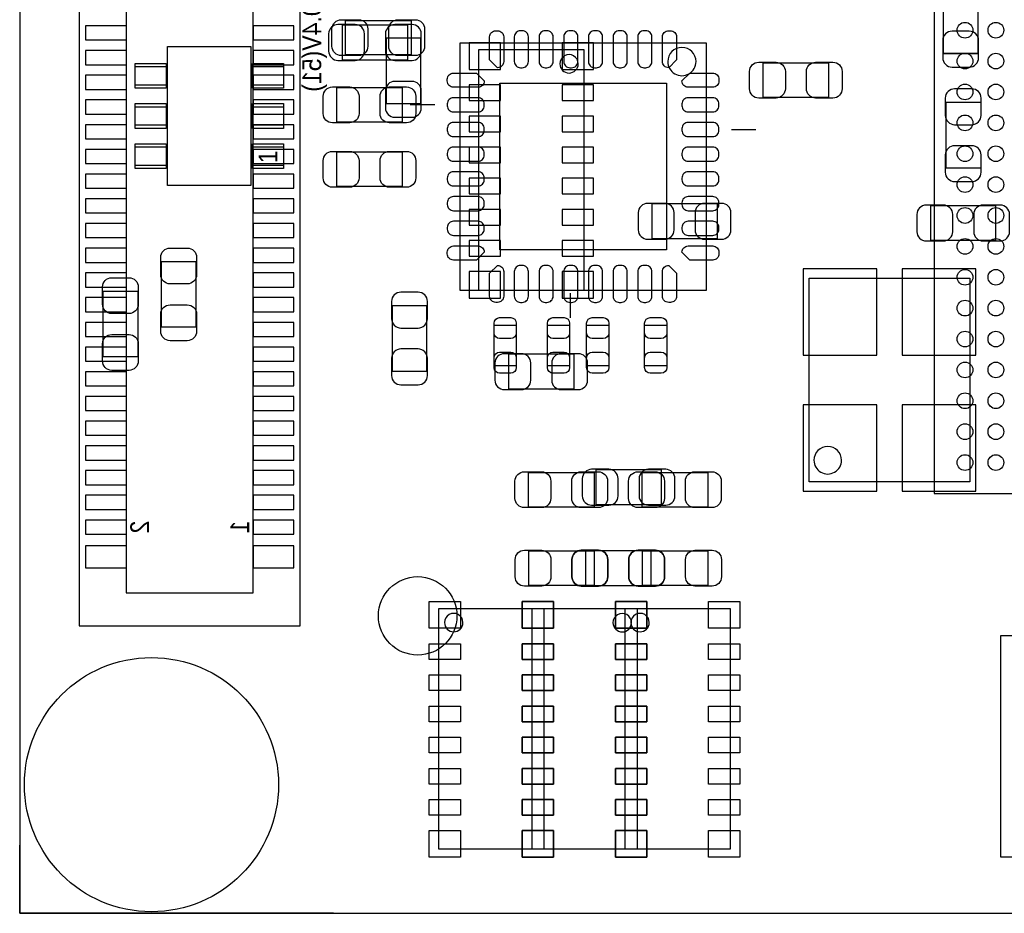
# Model space of a CAD drawing. Extents: x 6 to 62.7, y -1.8 to 30.1.
# Tile 1 of 7: x 6 to 22, y 0 to 14.5. Entities that reach past the tile are written whole.
import ezdxf

# ---------------------------------------------------------------- set-up
doc = ezdxf.new("R2010")
doc.units = 0
for name, color, linetype in [('BG_OUTLINE', 5, 'CONTINUOUS'), ('PG_ASSEMBLY_BOTTOM', 43, 'CONTINUOUS'), ('PG_ASSEMBLY_TOP', 23, 'CONTINUOUS'), ('PIN_BOTTOM', 211, 'CONTINUOUS'), ('PIN_TOP', 173, 'CONTINUOUS')]:
    doc.layers.add(name, color=color, linetype=linetype)

msp = doc.modelspace()

# ---------------------------------------------------------------- linework, layer by layer
at = {"layer": 'BG_OUTLINE'}
for points in [[(6.031992, 0), (61.210952, 0), (61.210952, 30.1117), (6.031992, 30.1117)], [(6.031992, 30.1117), (6.031992, 0), (61.210952, 0), (61.210952, 30.1117)]]:
    msp.add_lwpolyline(points, close=True, dxfattribs=at)
for points in [[(6.031992, 0), (6.031992, 1.105408)], [(11.111992, 0), (6.031992, 0)]]:
    msp.add_lwpolyline(points, dxfattribs=at)
at = {"layer": 'PG_ASSEMBLY_BOTTOM'}
for points in [[(10.576052, 4.656582), (10.576052, 25.452832), (6.994652, 25.452832), (6.994652, 4.656582), (10.576052, 4.656582)], [(9.814052, 5.18668), (9.814052, 24.92248), (7.756652, 24.92248), (7.756652, 5.18668), (9.814052, 5.18668)], [(11.255248, 14.379702), (11.255248, 13.819886), (12.315444, 13.819886), (12.315444, 14.379702), (11.255248, 14.379702)], [(11.965432, 13.109702), (12.525248, 13.109702), (12.525248, 14.169898), (11.965432, 14.169898), (11.965432, 13.109702)], [(21.590508, 13.128498), (21.030692, 13.128498), (21.030692, 12.068302)], [(21.030692, 12.068302), (21.590508, 12.068302)], [(16.269208, 11.48461), (16.269208, 10.924794), (17.329404, 10.924794), (17.329404, 11.48461), (16.269208, 11.48461)], [(21.840698, 10.896092), (21.840698, 11.455908), (20.780502, 11.455908), (20.780502, 10.896092), (21.840698, 10.896092)], [(12.624308, 9.836658), (12.064492, 9.836658), (12.064492, 8.776462), (12.624308, 8.776462), (12.624308, 9.836658)], [(15.008098, 8.490712), (15.008098, 9.050528), (13.947902, 9.050528), (13.947902, 8.490712), (15.008098, 8.490712)], [(16.422878, 6.618732), (16.422878, 7.178548), (15.362682, 7.178548), (15.362682, 6.618732), (16.422878, 6.618732)], [(16.255492, 5.308092), (16.255492, 5.867908), (15.195296, 5.867908), (15.195296, 5.308092), (16.255492, 5.308092)], [(42.71137, 4.49326), (21.91512, 4.49326), (21.91512, 0.91186), (42.71137, 0.91186), (42.71137, 4.49326)]]:
    msp.add_lwpolyline(points, dxfattribs=at)
at = {"layer": 'PG_ASSEMBLY_BOTTOM', "const_width": 0.024892}
msp.add_lwpolyline([(21.54936, 14.981936), (20.989544, 14.981936), (20.989544, 13.92174), (21.54936, 13.92174), (21.54936, 14.981936)], dxfattribs=at)
at = {"layer": 'PG_ASSEMBLY_BOTTOM'}
for points in [[(15.16888, 13.985748), (15.16888, 10.084308), (13.46708, 10.084308), (13.46708, 13.985748)], [(18.816828, 6.986016), (18.816828, 10.285984), (21.416772, 10.285984), (21.416772, 6.986016)], [(16.02994, 4.93776), (16.02994, 1.03632), (14.32814, 1.03632), (14.32814, 4.93776)]]:
    msp.add_lwpolyline(points, close=True, dxfattribs=at)
for points in [[(15.076932, 13.753846, 1.000262), (14.77899, 13.753592, 0.999738), (15.076932, 13.753846)], [(19.340322, 7.336028, 0.999875), (18.893282, 7.336028, 1.000125), (19.340322, 7.336028)], [(15.9385, 4.705858, 1.000261), (15.639542, 4.705604, 0.999739), (15.9385, 4.705858)]]:
    msp.add_lwpolyline(points, format="xyb", dxfattribs=at)
at = {"layer": 'PG_ASSEMBLY_TOP'}
for points in [[(35.839908, 21.79828), (20.839684, 21.79828), (20.839684, 6.798056), (35.204908, 6.798056), (35.839908, 7.433056), (35.839908, 21.79828)], [(12.369038, 14.45768), (12.369038, 13.897864), (11.308842, 13.897864), (11.308842, 14.45768), (12.369038, 14.45768)], [(13.156692, 14.08938), (13.156692, 10.09142), (17.154652, 10.09142), (17.154652, 14.08938), (13.156692, 14.08938)], [(18.070322, 13.210032), (18.070322, 13.769848), (19.130518, 13.769848), (19.130518, 13.210032), (18.070322, 13.210032)], [(12.226798, 13.368528), (12.226798, 12.808712), (11.166602, 12.808712), (11.166602, 13.368528), (12.226798, 13.368528)], [(12.755372, 13.09116), (12.356592, 13.09116)], [(17.555972, 12.68984), (17.954752, 12.68984)], [(12.226798, 12.32662), (12.226798, 11.766804), (11.166602, 11.766804), (11.166602, 12.32662), (12.226798, 12.32662)], [(8.886444, 9.491218), (8.326628, 9.491218), (8.326628, 10.551414), (8.886444, 10.551414), (8.886444, 9.491218)], [(7.383018, 10.071354), (7.942834, 10.071354), (7.942834, 9.011158), (7.383018, 9.011158), (7.383018, 10.071354)], [(14.94536, 10.03935), (14.94536, 9.64057)], [(13.713714, 9.524746), (14.073886, 9.524746), (14.073886, 8.864854), (13.713714, 8.864854), (13.713714, 9.524746)], [(14.937486, 8.864854), (14.577314, 8.864854), (14.577314, 9.524746), (14.937486, 9.524746), (14.937486, 8.864854)], [(15.572486, 8.864854), (15.212314, 8.864854), (15.212314, 9.524746), (15.572486, 9.524746), (15.572486, 8.864854)], [(16.152114, 9.524746), (16.512286, 9.524746), (16.512286, 8.864854), (16.152114, 8.864854), (16.152114, 9.524746)], [(14.272514, 6.578092), (14.272514, 7.137908), (15.33271, 7.137908), (15.33271, 6.578092), (14.272514, 6.578092)], [(16.11249, 6.578092), (16.11249, 7.137908), (17.172686, 7.137908), (17.172686, 6.578092), (16.11249, 6.578092)], [(14.275308, 5.308092), (14.275308, 5.867908), (15.335504, 5.867908), (15.335504, 5.308092), (14.275308, 5.308092)], [(16.115284, 5.308092), (16.115284, 5.867908), (17.17548, 5.867908), (17.17548, 5.308092), (16.115284, 5.308092)]]:
    msp.add_lwpolyline(points, dxfattribs=at)
for points in [[(9.777476, 11.783822), (8.42772, 11.783822), (8.42772, 14.033754), (9.777476, 14.033754)], [(8.402574, 13.408914), (7.902702, 13.408914), (7.902702, 13.708888), (8.402574, 13.708888)], [(10.302494, 13.408914), (9.802622, 13.408914), (9.802622, 13.708888), (10.302494, 13.708888)], [(8.402574, 12.758674), (7.902702, 12.758674), (7.902702, 13.058902), (8.402574, 13.058902)], [(10.302494, 12.758674), (9.802622, 12.758674), (9.802622, 13.058902), (10.302494, 13.058902)], [(8.402574, 12.108688), (7.902702, 12.108688), (7.902702, 12.408662), (8.402574, 12.408662)], [(10.302494, 12.108688), (9.802622, 12.108688), (9.802622, 12.408662), (10.302494, 12.408662)], [(12.81938, 4.93776), (14.52118, 4.93776), (14.52118, 1.03632), (12.81938, 1.03632)], [(15.8369, 4.93776), (17.5387, 4.93776), (17.5387, 1.03632), (15.8369, 1.03632)]]:
    msp.add_lwpolyline(points, close=True, dxfattribs=at)
for points in [[(16.98498, 13.790422, 0.999904), (16.526256, 13.790422, 1.000096), (16.98498, 13.790422)], [(13.209778, 4.707128, 1.000261), (12.91082, 4.706874, 0.999739), (13.209778, 4.707128)], [(16.227298, 4.707128, 1.000261), (15.92834, 4.706874, 0.999739), (16.227298, 4.707128)]]:
    msp.add_lwpolyline(points, format="xyb", dxfattribs=at)
at = {"layer": 'PIN_BOTTOM'}
for points in [[(7.100062, 14.14018), (7.760462, 14.14018), (7.760462, 14.36878), (7.100062, 14.36878)], [(9.810242, 14.14018), (10.470642, 14.14018), (10.470642, 14.36878), (9.810242, 14.36878)], [(13.8176, 14.094968), (13.3096, 14.094968), (13.3096, 13.663168), (13.8176, 13.663168)], [(14.81836, 13.663168), (15.32636, 13.663168), (15.32636, 14.094968), (14.81836, 14.094968)], [(7.100062, 13.74013), (7.760462, 13.74013), (7.760462, 13.96873), (7.100062, 13.96873)], [(9.810242, 13.74013), (10.470642, 13.74013), (10.470642, 13.96873), (9.810242, 13.96873)], [(7.100062, 13.34008), (7.760462, 13.34008), (7.760462, 13.56868), (7.100062, 13.56868)], [(9.810242, 13.34008), (10.470642, 13.34008), (10.470642, 13.56868), (9.810242, 13.56868)], [(13.8176, 13.411708), (13.3096, 13.411708), (13.3096, 13.157708), (13.8176, 13.157708)], [(15.32636, 13.411708), (14.81836, 13.411708), (14.81836, 13.157708), (15.32636, 13.157708)], [(7.100062, 12.94003), (7.760462, 12.94003), (7.760462, 13.16863), (7.100062, 13.16863)], [(9.810242, 12.94003), (10.470642, 12.94003), (10.470642, 13.16863), (9.810242, 13.16863)], [(7.100062, 12.53998), (7.760462, 12.53998), (7.760462, 12.76858), (7.100062, 12.76858)], [(9.810242, 12.53998), (10.470642, 12.53998), (10.470642, 12.76858), (9.810242, 12.76858)], [(13.8176, 12.908788), (13.3096, 12.908788), (13.3096, 12.654788), (13.8176, 12.654788)], [(15.32636, 12.908788), (14.81836, 12.908788), (14.81836, 12.654788), (15.32636, 12.654788)], [(7.100062, 12.13993), (7.760462, 12.13993), (7.760462, 12.36853), (7.100062, 12.36853)], [(9.810242, 12.13993), (10.470642, 12.13993), (10.470642, 12.36853), (9.810242, 12.36853)], [(13.8176, 12.403328), (13.3096, 12.403328), (13.3096, 12.149328), (13.8176, 12.149328)], [(15.32636, 12.403328), (14.81836, 12.403328), (14.81836, 12.149328), (15.32636, 12.149328)], [(7.100062, 11.73988), (7.760462, 11.73988), (7.760462, 11.96848), (7.100062, 11.96848)], [(9.810242, 11.73988), (10.470642, 11.73988), (10.470642, 11.96848), (9.810242, 11.96848)], [(13.8176, 11.900408), (13.3096, 11.900408), (13.3096, 11.646408), (13.8176, 11.646408)], [(15.32636, 11.900408), (14.81836, 11.900408), (14.81836, 11.646408), (15.32636, 11.646408)], [(7.100062, 11.33983), (7.760462, 11.33983), (7.760462, 11.56843), (7.100062, 11.56843)], [(9.810242, 11.33983), (10.470642, 11.33983), (10.470642, 11.56843), (9.810242, 11.56843)], [(13.8176, 11.394948), (13.3096, 11.394948), (13.3096, 11.140948), (13.8176, 11.140948)], [(15.32636, 11.394948), (14.81836, 11.394948), (14.81836, 11.140948), (15.32636, 11.140948)], [(7.100062, 10.93978), (7.760462, 10.93978), (7.760462, 11.16838), (7.100062, 11.16838)], [(9.810242, 10.93978), (10.470642, 10.93978), (10.470642, 11.16838), (9.810242, 11.16838)], [(13.8176, 10.892028), (13.3096, 10.892028), (13.3096, 10.638028), (13.8176, 10.638028)], [(15.32636, 10.892028), (14.81836, 10.892028), (14.81836, 10.638028), (15.32636, 10.638028)], [(7.100062, 10.53973), (7.760462, 10.53973), (7.760462, 10.76833), (7.100062, 10.76833)], [(9.810242, 10.53973), (10.470642, 10.53973), (10.470642, 10.76833), (9.810242, 10.76833)], [(7.100062, 10.13968), (7.760462, 10.13968), (7.760462, 10.36828), (7.100062, 10.36828)], [(9.810242, 10.13968), (10.470642, 10.13968), (10.470642, 10.36828), (9.810242, 10.36828)], [(13.8176, 10.389108), (13.3096, 10.389108), (13.3096, 9.957308), (13.8176, 9.957308)], [(14.81836, 9.957308), (15.32636, 9.957308), (15.32636, 10.389108), (14.81836, 10.389108)], [(18.7198, 9.037574), (19.9136, 9.037574), (19.9136, 10.434574), (18.7198, 10.434574)], [(20.32, 9.037574), (21.5138, 9.037574), (21.5138, 10.434574), (20.32, 10.434574)], [(7.100062, 9.73963), (7.760462, 9.73963), (7.760462, 9.96823), (7.100062, 9.96823)], [(9.810242, 9.73963), (10.470642, 9.73963), (10.470642, 9.96823), (9.810242, 9.96823)], [(7.100062, 9.33958), (7.760462, 9.33958), (7.760462, 9.56818), (7.100062, 9.56818)], [(9.810242, 9.33958), (10.470642, 9.33958), (10.470642, 9.56818), (9.810242, 9.56818)], [(7.100062, 8.93953), (7.760462, 8.93953), (7.760462, 9.16813), (7.100062, 9.16813)], [(9.810242, 8.93953), (10.470642, 8.93953), (10.470642, 9.16813), (9.810242, 9.16813)], [(7.100062, 8.53948), (7.760462, 8.53948), (7.760462, 8.76808), (7.100062, 8.76808)], [(9.810242, 8.53948), (10.470642, 8.53948), (10.470642, 8.76808), (9.810242, 8.76808)], [(7.100062, 8.13943), (7.760462, 8.13943), (7.760462, 8.36803), (7.100062, 8.36803)], [(9.810242, 8.13943), (10.470642, 8.13943), (10.470642, 8.36803), (9.810242, 8.36803)], [(18.7198, 6.837426), (19.9136, 6.837426), (19.9136, 8.234426), (18.7198, 8.234426)], [(20.32, 6.837426), (21.5138, 6.837426), (21.5138, 8.234426), (20.32, 8.234426)], [(7.100062, 7.73938), (7.760462, 7.73938), (7.760462, 7.96798), (7.100062, 7.96798)], [(9.810242, 7.73938), (10.470642, 7.73938), (10.470642, 7.96798), (9.810242, 7.96798)], [(7.100062, 7.33933), (7.760462, 7.33933), (7.760462, 7.56793), (7.100062, 7.56793)], [(9.810242, 7.33933), (10.470642, 7.33933), (10.470642, 7.56793), (9.810242, 7.56793)], [(7.100062, 6.93928), (7.760462, 6.93928), (7.760462, 7.16788), (7.100062, 7.16788)], [(9.810242, 6.93928), (10.470642, 6.93928), (10.470642, 7.16788), (9.810242, 7.16788)], [(7.100062, 6.53923), (7.760462, 6.53923), (7.760462, 6.76783), (7.100062, 6.76783)], [(9.810242, 6.53923), (10.470642, 6.53923), (10.470642, 6.76783), (9.810242, 6.76783)], [(7.100062, 6.13918), (7.760462, 6.13918), (7.760462, 6.36778), (7.100062, 6.36778)], [(9.810242, 6.13918), (10.470642, 6.13918), (10.470642, 6.36778), (9.810242, 6.36778)], [(7.100062, 5.59308), (7.760462, 5.59308), (7.760462, 5.94868), (7.100062, 5.94868)], [(9.810242, 5.59308), (10.470642, 5.59308), (10.470642, 5.94868), (9.810242, 5.94868)], [(14.67866, 5.04698), (14.17066, 5.04698), (14.17066, 4.61518), (14.67866, 4.61518)], [(15.67942, 4.61518), (16.18742, 4.61518), (16.18742, 5.04698), (15.67942, 5.04698)], [(14.67866, 4.36372), (14.17066, 4.36372), (14.17066, 4.10972), (14.67866, 4.10972)], [(16.18742, 4.36372), (15.67942, 4.36372), (15.67942, 4.10972), (16.18742, 4.10972)], [(14.67866, 3.8608), (14.17066, 3.8608), (14.17066, 3.6068), (14.67866, 3.6068)], [(16.18742, 3.8608), (15.67942, 3.8608), (15.67942, 3.6068), (16.18742, 3.6068)], [(14.67866, 3.35534), (14.17066, 3.35534), (14.17066, 3.10134), (14.67866, 3.10134)], [(16.18742, 3.35534), (15.67942, 3.35534), (15.67942, 3.10134), (16.18742, 3.10134)], [(14.67866, 2.85242), (14.17066, 2.85242), (14.17066, 2.59842), (14.67866, 2.59842)], [(16.18742, 2.85242), (15.67942, 2.85242), (15.67942, 2.59842), (16.18742, 2.59842)], [(14.67866, 2.34696), (14.17066, 2.34696), (14.17066, 2.09296), (14.67866, 2.09296)], [(16.18742, 2.34696), (15.67942, 2.34696), (15.67942, 2.09296), (16.18742, 2.09296)], [(14.67866, 1.84404), (14.17066, 1.84404), (14.17066, 1.59004), (14.67866, 1.59004)], [(16.18742, 1.84404), (15.67942, 1.84404), (15.67942, 1.59004), (16.18742, 1.59004)], [(14.67866, 1.34112), (14.17066, 1.34112), (14.17066, 0.90932), (14.67866, 0.90932)], [(15.67942, 0.90932), (16.18742, 0.90932), (16.18742, 1.34112), (15.67942, 1.34112)]]:
    msp.add_lwpolyline(points, close=True, dxfattribs=at)
for points in [[(11.185398, 13.809726), (11.465306, 13.809726, 0.414846), (11.61542, 13.95984), (11.61542, 14.239748, 0.414846), (11.465306, 14.389862), (11.185398, 14.389862, 0.414846), (11.035284, 14.239748), (11.035284, 13.95984, 0.414846)], [(11.955272, 14.239748), (11.955272, 13.95984, 0.414846), (12.105386, 13.809726), (12.385294, 13.809726, 0.414846), (12.535408, 13.95984), (12.535408, 14.239748, 0.414846), (12.385294, 14.389862), (12.105386, 14.389862, 0.414846)], [(12.385294, 14.389862), (12.105386, 14.389862, 0.414846), (11.955272, 14.239748), (11.955272, 13.95984, 0.414846), (12.105386, 13.809726), (12.385294, 13.809726, 0.414846), (12.535408, 13.95984), (12.535408, 14.239748, 0.414846)], [(21.55952, 13.85189), (21.55952, 14.131798, 0.414846), (21.409406, 14.281912), (21.129498, 14.281912, 0.414846), (20.979384, 14.131798), (20.979384, 13.85189, 0.414846), (21.129498, 13.701776), (21.409406, 13.701776, 0.414846)], [(12.535408, 13.039852), (12.535408, 13.31976, 0.414846), (12.385294, 13.469874), (12.105386, 13.469874, 0.414846), (11.955272, 13.31976), (11.955272, 13.039852, 0.414846), (12.105386, 12.889738), (12.385294, 12.889738, 0.414846)], [(21.020532, 13.198348), (21.020532, 12.91844, 0.414846), (21.170646, 12.768326), (21.450554, 12.768326, 0.414846), (21.600668, 12.91844), (21.600668, 13.198348, 0.414846), (21.450554, 13.348462), (21.170646, 13.348462, 0.414846)], [(21.600668, 11.998452), (21.600668, 12.27836, 0.414846), (21.450554, 12.428474), (21.170646, 12.428474, 0.414846), (21.020532, 12.27836), (21.020532, 11.998452, 0.414846), (21.170646, 11.848338), (21.450554, 11.848338, 0.414846)], [(16.199358, 10.914634), (16.479266, 10.914634, 0.414846), (16.62938, 11.064748), (16.62938, 11.344656, 0.414846), (16.479266, 11.49477), (16.199358, 11.49477, 0.414846), (16.049244, 11.344656), (16.049244, 11.064748, 0.414846)], [(17.399254, 11.49477), (17.119346, 11.49477, 0.414846), (16.969232, 11.344656), (16.969232, 11.064748, 0.414846), (17.119346, 10.914634), (17.399254, 10.914634, 0.414846), (17.549368, 11.064748), (17.549368, 11.344656, 0.414846)], [(20.710652, 10.885932), (20.99056, 10.885932, 0.414846), (21.140674, 11.036046), (21.140674, 11.315954, 0.414846), (20.99056, 11.466068), (20.710652, 11.466068, 0.414846), (20.560538, 11.315954), (20.560538, 11.036046, 0.414846)], [(21.910548, 11.466068), (21.63064, 11.466068, 0.414846), (21.480526, 11.315954), (21.480526, 11.036046, 0.414846), (21.63064, 10.885932), (21.910548, 10.885932, 0.414846), (22.060662, 11.036046), (22.060662, 11.315954, 0.414846)], [(12.054332, 9.906508), (12.054332, 9.6266, 0.414846), (12.204446, 9.476486), (12.484354, 9.476486, 0.414846), (12.634468, 9.6266), (12.634468, 9.906508, 0.414846), (12.484354, 10.056622), (12.204446, 10.056622, 0.414846)], [(12.634468, 8.706612), (12.634468, 8.98652, 0.414846), (12.484354, 9.136634), (12.204446, 9.136634, 0.414846), (12.054332, 8.98652), (12.054332, 8.706612, 0.414846), (12.204446, 8.556498), (12.484354, 8.556498, 0.414846)], [(13.878052, 8.480552), (14.15796, 8.480552, 0.414846), (14.308074, 8.630666), (14.308074, 8.910574, 0.414846), (14.15796, 9.060688), (13.878052, 9.060688, 0.414846), (13.727938, 8.910574), (13.727938, 8.630666, 0.414846)], [(15.077948, 9.060688), (14.79804, 9.060688, 0.414846), (14.647926, 8.910574), (14.647926, 8.630666, 0.414846), (14.79804, 8.480552), (15.077948, 8.480552, 0.414846), (15.228062, 8.630666), (15.228062, 8.910574, 0.414846)], [(15.292832, 6.608572), (15.57274, 6.608572, 0.414846), (15.722854, 6.758686), (15.722854, 7.038594, 0.414846), (15.57274, 7.188708), (15.292832, 7.188708, 0.414846), (15.142718, 7.038594), (15.142718, 6.758686, 0.414846)], [(16.492728, 7.188708), (16.21282, 7.188708, 0.414846), (16.062706, 7.038594), (16.062706, 6.758686, 0.414846), (16.21282, 6.608572), (16.492728, 6.608572, 0.414846), (16.642842, 6.758686), (16.642842, 7.038594, 0.414846)], [(15.125446, 5.297932), (15.405354, 5.297932, 0.414846), (15.555468, 5.448046), (15.555468, 5.727954, 0.414846), (15.405354, 5.878068), (15.125446, 5.878068, 0.414846), (14.975332, 5.727954), (14.975332, 5.448046, 0.414846)], [(16.325342, 5.878068), (16.045434, 5.878068, 0.414846), (15.89532, 5.727954), (15.89532, 5.448046, 0.414846), (16.045434, 5.297932), (16.325342, 5.297932, 0.414846), (16.475456, 5.448046), (16.475456, 5.727954, 0.414846)]]:
    msp.add_lwpolyline(points, format="xyb", close=True, dxfattribs=at)
for centre, radius in [((12.47648, 4.81584), 0.635), ((8.165592, 2.0828), 2.0574)]:
    msp.add_circle(centre, radius, dxfattribs=at)
at = {"layer": 'PIN_TOP'}
for points in [[(11.238992, 14.46784), (11.5189, 14.46784, -0.414846), (11.669014, 14.317726), (11.669014, 14.037818, -0.414846), (11.5189, 13.887704), (11.238992, 13.887704, -0.414846), (11.088878, 14.037818), (11.088878, 14.317726, -0.414846)], [(12.438888, 13.887704), (12.15898, 13.887704, -0.414846), (12.008866, 14.037818), (12.008866, 14.317726, -0.414846), (12.15898, 14.46784), (12.438888, 14.46784, -0.414846), (12.589002, 14.317726), (12.589002, 14.037818, -0.414846)], [(13.769848, 14.290294, -0.414214), (13.869924, 14.190218), (13.869924, 13.790422, -0.414214), (13.769848, 13.690346), (13.641324, 13.81887), (13.641324, 14.190218, -0.414214), (13.7414, 14.290294)], [(14.14145, 13.690346), (14.169898, 13.690346, 0.414214), (14.269974, 13.790422), (14.269974, 14.190218, 0.414214), (14.169898, 14.290294), (14.14145, 14.290294, 0.414214), (14.041374, 14.190218), (14.041374, 13.790422, 0.414214)], [(14.5415, 13.690346), (14.569948, 13.690346, 0.414214), (14.670024, 13.790422), (14.670024, 14.190218, 0.414214), (14.569948, 14.290294), (14.5415, 14.290294, 0.414214), (14.441424, 14.190218), (14.441424, 13.790422, 0.414214)], [(14.94155, 13.690346), (14.969998, 13.690346, 0.414214), (15.070074, 13.790422), (15.070074, 14.190218, 0.414214), (14.969998, 14.290294), (14.94155, 14.290294, 0.414214), (14.841474, 14.190218), (14.841474, 13.790422, 0.414214)], [(15.341346, 13.690346), (15.369794, 13.690346, 0.414214), (15.46987, 13.790422), (15.46987, 14.190218, 0.414214), (15.369794, 14.290294), (15.341346, 14.290294, 0.414214), (15.24127, 14.190218), (15.24127, 13.790422, 0.414214)], [(15.741396, 13.690346), (15.769844, 13.690346, 0.414214), (15.86992, 13.790422), (15.86992, 14.190218, 0.414214), (15.769844, 14.290294), (15.741396, 14.290294, 0.414214), (15.64132, 14.190218), (15.64132, 13.790422, 0.414214)], [(16.141446, 13.690346), (16.169894, 13.690346, 0.414214), (16.26997, 13.790422), (16.26997, 14.190218, 0.414214), (16.169894, 14.290294), (16.141446, 14.290294, 0.414214), (16.04137, 14.190218), (16.04137, 13.790422, 0.414214)], [(16.569944, 14.290294, -0.414214), (16.67002, 14.190218), (16.67002, 13.81887), (16.541496, 13.690346, -0.414214), (16.44142, 13.790422), (16.44142, 14.190218, -0.414214), (16.541496, 14.290294)], [(18.000472, 13.780008), (18.28038, 13.780008, -0.414846), (18.430494, 13.629894), (18.430494, 13.349986, -0.414846), (18.28038, 13.199872), (18.000472, 13.199872, -0.414846), (17.850358, 13.349986), (17.850358, 13.629894, -0.414846)], [(19.200368, 13.199872), (18.92046, 13.199872, -0.414846), (18.770346, 13.349986), (18.770346, 13.629894, -0.414846), (18.92046, 13.780008), (19.200368, 13.780008, -0.414846), (19.350482, 13.629894), (19.350482, 13.349986, -0.414846)], [(12.955778, 13.504672, -0.414214), (13.055854, 13.604748), (13.427202, 13.604748), (13.555726, 13.476224, -0.414214), (13.45565, 13.376148), (13.055854, 13.376148, -0.414214), (12.955778, 13.476224)], [(17.355566, 13.476224, -0.414214), (17.25549, 13.376148), (16.855694, 13.376148, -0.414214), (16.755618, 13.476224), (16.884142, 13.604748), (17.25549, 13.604748, -0.414214), (17.355566, 13.504672)], [(11.096752, 13.378688), (11.37666, 13.378688, -0.414846), (11.526774, 13.228574), (11.526774, 12.948666, -0.414846), (11.37666, 12.798552), (11.096752, 12.798552, -0.414846), (10.946638, 12.948666), (10.946638, 13.228574, -0.414846)], [(12.296648, 12.798552), (12.01674, 12.798552, -0.414846), (11.866626, 12.948666), (11.866626, 13.228574, -0.414846), (12.01674, 13.378688), (12.296648, 13.378688, -0.414846), (12.446762, 13.228574), (12.446762, 12.948666, -0.414846)], [(13.555726, 13.076174), (13.555726, 13.104622, 0.414214), (13.45565, 13.204698), (13.055854, 13.204698, 0.414214), (12.955778, 13.104622), (12.955778, 13.076174, 0.414214), (13.055854, 12.976098), (13.45565, 12.976098, 0.414214)], [(17.355566, 13.076174), (17.355566, 13.104622, 0.414214), (17.25549, 13.204698), (16.855694, 13.204698, 0.414214), (16.755618, 13.104622), (16.755618, 13.076174, 0.414214), (16.855694, 12.976098), (17.25549, 12.976098, 0.414214)], [(13.555726, 12.676124), (13.555726, 12.704572, 0.414214), (13.45565, 12.804648), (13.055854, 12.804648, 0.414214), (12.955778, 12.704572), (12.955778, 12.676124, 0.414214), (13.055854, 12.576048), (13.45565, 12.576048, 0.414214)], [(17.355566, 12.676124), (17.355566, 12.704572, 0.414214), (17.25549, 12.804648), (16.855694, 12.804648, 0.414214), (16.755618, 12.704572), (16.755618, 12.676124, 0.414214), (16.855694, 12.576048), (17.25549, 12.576048, 0.414214)], [(11.096752, 12.33678), (11.37666, 12.33678, -0.414846), (11.526774, 12.186666), (11.526774, 11.906758, -0.414846), (11.37666, 11.756644), (11.096752, 11.756644, -0.414846), (10.946638, 11.906758), (10.946638, 12.186666, -0.414846)], [(12.296648, 11.756644), (12.01674, 11.756644, -0.414846), (11.866626, 11.906758), (11.866626, 12.186666, -0.414846), (12.01674, 12.33678), (12.296648, 12.33678, -0.414846), (12.446762, 12.186666), (12.446762, 11.906758, -0.414846)], [(13.555726, 12.276074), (13.555726, 12.304522, 0.414214), (13.45565, 12.404598), (13.055854, 12.404598, 0.414214), (12.955778, 12.304522), (12.955778, 12.276074, 0.414214), (13.055854, 12.175998), (13.45565, 12.175998, 0.414214)], [(17.355566, 12.276074), (17.355566, 12.304522, 0.414214), (17.25549, 12.404598), (16.855694, 12.404598, 0.414214), (16.755618, 12.304522), (16.755618, 12.276074, 0.414214), (16.855694, 12.175998), (17.25549, 12.175998, 0.414214)], [(13.555726, 11.876278), (13.555726, 11.904726, 0.414214), (13.45565, 12.004802), (13.055854, 12.004802, 0.414214), (12.955778, 11.904726), (12.955778, 11.876278, 0.414214), (13.055854, 11.776202), (13.45565, 11.776202, 0.414214)], [(17.355566, 11.876278), (17.355566, 11.904726, 0.414214), (17.25549, 12.004802), (16.855694, 12.004802, 0.414214), (16.755618, 11.904726), (16.755618, 11.876278, 0.414214), (16.855694, 11.776202), (17.25549, 11.776202, 0.414214)], [(13.555726, 11.476228), (13.555726, 11.504676, 0.414214), (13.45565, 11.604752), (13.055854, 11.604752, 0.414214), (12.955778, 11.504676), (12.955778, 11.476228, 0.414214), (13.055854, 11.376152), (13.45565, 11.376152, 0.414214)], [(17.355566, 11.476228), (17.355566, 11.504676, 0.414214), (17.25549, 11.604752), (16.855694, 11.604752, 0.414214), (16.755618, 11.504676), (16.755618, 11.476228, 0.414214), (16.855694, 11.376152), (17.25549, 11.376152, 0.414214)], [(13.555726, 11.076178), (13.555726, 11.104626, 0.414214), (13.45565, 11.204702), (13.055854, 11.204702, 0.414214), (12.955778, 11.104626), (12.955778, 11.076178, 0.414214), (13.055854, 10.976102), (13.45565, 10.976102, 0.414214)], [(17.355566, 11.076178), (17.355566, 11.104626, 0.414214), (17.25549, 11.204702), (16.855694, 11.204702, 0.414214), (16.755618, 11.104626), (16.755618, 11.076178, 0.414214), (16.855694, 10.976102), (17.25549, 10.976102, 0.414214)], [(8.896604, 10.621264), (8.896604, 10.341356, -0.414846), (8.74649, 10.191242), (8.466582, 10.191242, -0.414846), (8.316468, 10.341356), (8.316468, 10.621264, -0.414846), (8.466582, 10.771378), (8.74649, 10.771378, -0.414846)], [(12.955778, 10.704576, -0.414214), (13.055854, 10.804652), (13.45565, 10.804652, -0.414214), (13.555726, 10.704576), (13.427202, 10.576052), (13.055854, 10.576052, -0.414214), (12.955778, 10.676128)], [(17.355566, 10.676128, -0.414214), (17.25549, 10.576052), (16.884142, 10.576052), (16.755618, 10.704576, -0.414214), (16.855694, 10.804652), (17.25549, 10.804652, -0.414214), (17.355566, 10.704576)], [(13.7414, 9.890506, -0.414214), (13.641324, 9.990582), (13.641324, 10.36193), (13.769848, 10.490454, -0.414214), (13.869924, 10.390378), (13.869924, 9.990582, -0.414214), (13.769848, 9.890506)], [(14.169898, 10.490454), (14.14145, 10.490454, 0.414214), (14.041374, 10.390378), (14.041374, 9.990582, 0.414214), (14.14145, 9.890506), (14.169898, 9.890506, 0.414214), (14.269974, 9.990582), (14.269974, 10.390378, 0.414214)], [(14.569948, 10.490454), (14.5415, 10.490454, 0.414214), (14.441424, 10.390378), (14.441424, 9.990582, 0.414214), (14.5415, 9.890506), (14.569948, 9.890506, 0.414214), (14.670024, 9.990582), (14.670024, 10.390378, 0.414214)], [(14.969998, 10.490454), (14.94155, 10.490454, 0.414214), (14.841474, 10.390378), (14.841474, 9.990582, 0.414214), (14.94155, 9.890506), (14.969998, 9.890506, 0.414214), (15.070074, 9.990582), (15.070074, 10.390378, 0.414214)], [(15.369794, 10.490454), (15.341346, 10.490454, 0.414214), (15.24127, 10.390378), (15.24127, 9.990582, 0.414214), (15.341346, 9.890506), (15.369794, 9.890506, 0.414214), (15.46987, 9.990582), (15.46987, 10.390378, 0.414214)], [(15.769844, 10.490454), (15.741396, 10.490454, 0.414214), (15.64132, 10.390378), (15.64132, 9.990582, 0.414214), (15.741396, 9.890506), (15.769844, 9.890506, 0.414214), (15.86992, 9.990582), (15.86992, 10.390378, 0.414214)], [(16.169894, 10.490454), (16.141446, 10.490454, 0.414214), (16.04137, 10.390378), (16.04137, 9.990582, 0.414214), (16.141446, 9.890506), (16.169894, 9.890506, 0.414214), (16.26997, 9.990582), (16.26997, 10.390378, 0.414214)], [(16.541496, 9.890506, -0.414214), (16.44142, 9.990582), (16.44142, 10.390378, -0.414214), (16.541496, 10.490454), (16.67002, 10.36193), (16.67002, 9.990582, -0.414214), (16.569944, 9.890506)], [(7.952994, 10.141204), (7.952994, 9.861296, -0.414846), (7.80288, 9.711182), (7.522972, 9.711182, -0.414846), (7.372858, 9.861296), (7.372858, 10.141204, -0.414846), (7.522972, 10.291318), (7.80288, 10.291318, -0.414846)], [(8.316468, 9.421368), (8.316468, 9.701276, -0.414846), (8.466582, 9.85139), (8.74649, 9.85139, -0.414846), (8.896604, 9.701276), (8.896604, 9.421368, -0.414846), (8.74649, 9.271254), (8.466582, 9.271254, -0.414846)], [(14.073886, 9.554718), (14.073886, 9.394698, -0.413587), (13.983716, 9.304782), (13.803884, 9.304782, -0.413587), (13.713714, 9.394698), (13.713714, 9.554718, -0.413587), (13.803884, 9.644634), (13.983716, 9.644634, -0.413587)], [(14.937486, 9.554718), (14.937486, 9.394698, -0.413587), (14.847316, 9.304782), (14.667484, 9.304782, -0.413587), (14.577314, 9.394698), (14.577314, 9.554718, -0.413587), (14.667484, 9.644634), (14.847316, 9.644634, -0.413587)], [(15.572486, 9.554718), (15.572486, 9.394698, -0.413587), (15.482316, 9.304782), (15.302484, 9.304782, -0.413587), (15.212314, 9.394698), (15.212314, 9.554718, -0.413587), (15.302484, 9.644634), (15.482316, 9.644634, -0.413587)], [(16.512286, 9.554718), (16.512286, 9.394698, -0.413587), (16.422116, 9.304782), (16.242284, 9.304782, -0.413587), (16.152114, 9.394698), (16.152114, 9.554718, -0.413587), (16.242284, 9.644634), (16.422116, 9.644634, -0.413587)], [(7.372858, 8.941308), (7.372858, 9.221216, -0.414846), (7.522972, 9.37133), (7.80288, 9.37133, -0.414846), (7.952994, 9.221216), (7.952994, 8.941308, -0.414846), (7.80288, 8.791194), (7.522972, 8.791194, -0.414846)], [(13.713714, 8.834882), (13.713714, 8.994902, -0.413587), (13.803884, 9.084818), (13.983716, 9.084818, -0.413587), (14.073886, 8.994902), (14.073886, 8.834882, -0.413587), (13.983716, 8.744966), (13.803884, 8.744966, -0.413587)], [(14.577314, 8.834882), (14.577314, 8.994902, -0.413587), (14.667484, 9.084818), (14.847316, 9.084818, -0.413587), (14.937486, 8.994902), (14.937486, 8.834882, -0.413587), (14.847316, 8.744966), (14.667484, 8.744966, -0.413587)], [(15.212314, 8.834882), (15.212314, 8.994902, -0.413587), (15.302484, 9.084818), (15.482316, 9.084818, -0.413587), (15.572486, 8.994902), (15.572486, 8.834882, -0.413587), (15.482316, 8.744966), (15.302484, 8.744966, -0.413587)], [(16.152114, 8.834882), (16.152114, 8.994902, -0.413587), (16.242284, 9.084818), (16.422116, 9.084818, -0.413587), (16.512286, 8.994902), (16.512286, 8.834882, -0.413587), (16.422116, 8.744966), (16.242284, 8.744966, -0.413587)], [(14.202664, 7.148068), (14.482572, 7.148068, -0.414846), (14.632686, 6.997954), (14.632686, 6.718046, -0.414846), (14.482572, 6.567932), (14.202664, 6.567932, -0.414846), (14.05255, 6.718046), (14.05255, 6.997954, -0.414846)], [(15.40256, 6.567932), (15.122652, 6.567932, -0.414846), (14.972538, 6.718046), (14.972538, 6.997954, -0.414846), (15.122652, 7.148068), (15.40256, 7.148068, -0.414846), (15.552674, 6.997954), (15.552674, 6.718046, -0.414846)], [(16.04264, 7.148068), (16.322548, 7.148068, -0.414846), (16.472662, 6.997954), (16.472662, 6.718046, -0.414846), (16.322548, 6.567932), (16.04264, 6.567932, -0.414846), (15.892526, 6.718046), (15.892526, 6.997954, -0.414846)], [(17.242536, 6.567932), (16.962628, 6.567932, -0.414846), (16.812514, 6.718046), (16.812514, 6.997954, -0.414846), (16.962628, 7.148068), (17.242536, 7.148068, -0.414846), (17.39265, 6.997954), (17.39265, 6.718046, -0.414846)], [(14.205458, 5.878068), (14.485366, 5.878068, -0.414846), (14.63548, 5.727954), (14.63548, 5.448046, -0.414846), (14.485366, 5.297932), (14.205458, 5.297932, -0.414846), (14.055344, 5.448046), (14.055344, 5.727954, -0.414846)], [(15.405354, 5.297932), (15.125446, 5.297932, -0.414846), (14.975332, 5.448046), (14.975332, 5.727954, -0.414846), (15.125446, 5.878068), (15.405354, 5.878068, -0.414846), (15.555468, 5.727954), (15.555468, 5.448046, -0.414846)], [(16.045434, 5.878068), (16.325342, 5.878068, -0.414846), (16.475456, 5.727954), (16.475456, 5.448046, -0.414846), (16.325342, 5.297932), (16.045434, 5.297932, -0.414846), (15.89532, 5.448046), (15.89532, 5.727954, -0.414846)], [(17.24533, 5.297932), (16.965422, 5.297932, -0.414846), (16.815308, 5.448046), (16.815308, 5.727954, -0.414846), (16.965422, 5.878068), (17.24533, 5.878068, -0.414846), (17.395444, 5.727954), (17.395444, 5.448046, -0.414846)]]:
    msp.add_lwpolyline(points, format="xyb", close=True, dxfattribs=at)
for points in [[(8.402701, 13.358749), (7.902575, 13.358749), (7.902575, 13.758799), (8.402701, 13.758799)], [(10.302621, 13.358749), (9.802495, 13.358749), (9.802495, 13.758799), (10.302621, 13.758799)], [(13.805662, 13.44041), (16.505682, 13.44041), (16.505682, 10.74039), (13.805662, 10.74039)], [(8.402701, 12.708763), (7.902575, 12.708763), (7.902575, 13.108813), (8.402701, 13.108813)], [(10.302621, 12.708763), (9.802495, 12.708763), (9.802495, 13.108813), (10.302621, 13.108813)], [(8.402701, 12.058777), (7.902575, 12.058777), (7.902575, 12.458827), (8.402701, 12.458827)], [(10.302621, 12.058777), (9.802495, 12.058777), (9.802495, 12.458827), (10.302621, 12.458827)], [(13.1699, 4.61518), (12.6619, 4.61518), (12.6619, 5.04698), (13.1699, 5.04698)], [(14.17066, 5.04698), (14.67866, 5.04698), (14.67866, 4.61518), (14.17066, 4.61518)], [(16.18742, 4.61518), (15.67942, 4.61518), (15.67942, 5.04698), (16.18742, 5.04698)], [(17.18818, 5.04698), (17.69618, 5.04698), (17.69618, 4.61518), (17.18818, 4.61518)], [(12.6619, 4.36372), (13.1699, 4.36372), (13.1699, 4.10972), (12.6619, 4.10972)], [(14.17066, 4.36372), (14.67866, 4.36372), (14.67866, 4.10972), (14.17066, 4.10972)], [(15.67942, 4.36372), (16.18742, 4.36372), (16.18742, 4.10972), (15.67942, 4.10972)], [(17.18818, 4.36372), (17.69618, 4.36372), (17.69618, 4.10972), (17.18818, 4.10972)], [(12.6619, 3.8608), (13.1699, 3.8608), (13.1699, 3.6068), (12.6619, 3.6068)], [(14.17066, 3.8608), (14.67866, 3.8608), (14.67866, 3.6068), (14.17066, 3.6068)], [(15.67942, 3.8608), (16.18742, 3.8608), (16.18742, 3.6068), (15.67942, 3.6068)], [(17.18818, 3.8608), (17.69618, 3.8608), (17.69618, 3.6068), (17.18818, 3.6068)], [(12.6619, 3.35534), (13.1699, 3.35534), (13.1699, 3.10134), (12.6619, 3.10134)], [(14.17066, 3.35534), (14.67866, 3.35534), (14.67866, 3.10134), (14.17066, 3.10134)], [(15.67942, 3.35534), (16.18742, 3.35534), (16.18742, 3.10134), (15.67942, 3.10134)], [(17.18818, 3.35534), (17.69618, 3.35534), (17.69618, 3.10134), (17.18818, 3.10134)], [(12.6619, 2.85242), (13.1699, 2.85242), (13.1699, 2.59842), (12.6619, 2.59842)], [(14.17066, 2.85242), (14.67866, 2.85242), (14.67866, 2.59842), (14.17066, 2.59842)], [(15.67942, 2.85242), (16.18742, 2.85242), (16.18742, 2.59842), (15.67942, 2.59842)], [(17.18818, 2.85242), (17.69618, 2.85242), (17.69618, 2.59842), (17.18818, 2.59842)], [(12.6619, 2.34696), (13.1699, 2.34696), (13.1699, 2.09296), (12.6619, 2.09296)], [(14.17066, 2.34696), (14.67866, 2.34696), (14.67866, 2.09296), (14.17066, 2.09296)], [(15.67942, 2.34696), (16.18742, 2.34696), (16.18742, 2.09296), (15.67942, 2.09296)], [(17.18818, 2.34696), (17.69618, 2.34696), (17.69618, 2.09296), (17.18818, 2.09296)], [(12.6619, 1.84404), (13.1699, 1.84404), (13.1699, 1.59004), (12.6619, 1.59004)], [(14.17066, 1.84404), (14.67866, 1.84404), (14.67866, 1.59004), (14.17066, 1.59004)], [(15.67942, 1.84404), (16.18742, 1.84404), (16.18742, 1.59004), (15.67942, 1.59004)], [(17.18818, 1.84404), (17.69618, 1.84404), (17.69618, 1.59004), (17.18818, 1.59004)], [(13.1699, 0.90932), (12.6619, 0.90932), (12.6619, 1.34112), (13.1699, 1.34112)], [(14.17066, 1.34112), (14.67866, 1.34112), (14.67866, 0.90932), (14.17066, 0.90932)], [(16.18742, 0.90932), (15.67942, 0.90932), (15.67942, 1.34112), (16.18742, 1.34112)], [(17.18818, 1.34112), (17.69618, 1.34112), (17.69618, 0.90932), (17.18818, 0.90932)]]:
    msp.add_lwpolyline(points, close=True, dxfattribs=at)
for centre, radius in [((21.33981, 14.298168), 0.127), ((21.839682, 14.298168), 0.127), ((21.33981, 13.798042), 0.127), ((21.839682, 13.798042), 0.127), ((21.33981, 13.29817), 0.127), ((21.839682, 13.29817), 0.127), ((21.33981, 12.798044), 0.127), ((21.839682, 12.798044), 0.127), ((21.33981, 12.298172), 0.127), ((21.839682, 12.298172), 0.127), ((21.33981, 11.798046), 0.127), ((21.839682, 11.798046), 0.127), ((21.33981, 11.298174), 0.127), ((21.839682, 11.298174), 0.127), ((21.33981, 10.798048), 0.127), ((21.839682, 10.798048), 0.127), ((21.33981, 10.298176), 0.127), ((21.839682, 10.298176), 0.127), ((21.33981, 9.79805), 0.127), ((21.839682, 9.79805), 0.127), ((21.33981, 9.298178), 0.127), ((21.839682, 9.298178), 0.127), ((21.33981, 8.798052), 0.127), ((21.839682, 8.798052), 0.127), ((21.33981, 8.29818), 0.127), ((21.839682, 8.29818), 0.127), ((21.33981, 7.798054), 0.127), ((21.839682, 7.798054), 0.127), ((21.33981, 7.298182), 0.127), ((21.839682, 7.298182), 0.127), ((8.165592, 2.0828), 2.0574)]:
    msp.add_circle(centre, radius, dxfattribs=at)

# ---------------------------------------------------------------- texts
at = {"layer": 'PG_ASSEMBLY_BOTTOM', "text_generation_flag": 2, "width": 0.916667}
for s, p in [('mating connector DF40C-90DS-0.4V(51)', (10.914634, 20.07108)), ('2', (8.128, 6.35762)), ('1', (9.74852, 6.35762))]:
    msp.add_text(s, height=0.3048, rotation=90, dxfattribs=at).set_placement(p)
at = {"layer": 'PG_ASSEMBLY_TOP', "width": 0.916667}
msp.add_text('1', height=0.3048, rotation=90, dxfattribs=at).set_placement((10.204958, 12.144248))

doc.saveas('drawing.dxf')
